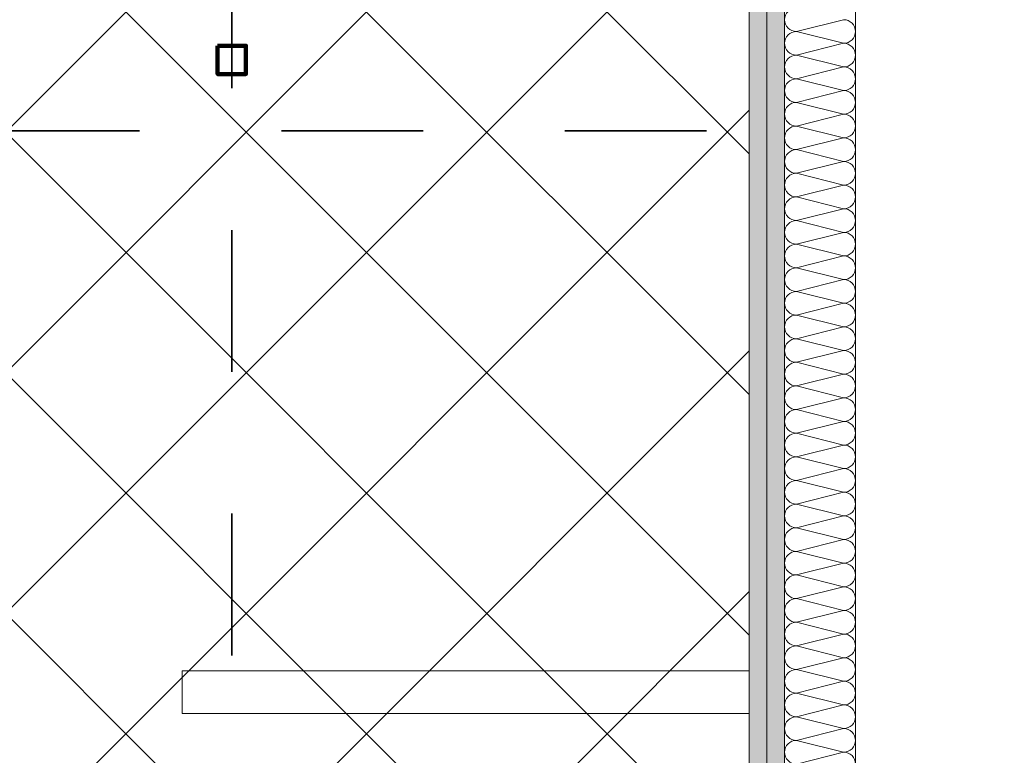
# Model space of a CAD drawing. Header units: metres. Extents: x -3.6 to 84.5, y -11 to 16.8.
# Tile 229 of 256: x 43.03 to 43.725, y 3.039 to 3.558. Entities that reach past the tile are written whole.
import ezdxf

# ---------------------------------------------------------------- set-up
doc = ezdxf.new("R2010")
doc.units = ezdxf.units.M
doc.header["$MEASUREMENT"] = 0
doc.linetypes.add('Achse', pattern=[0.2, 0.1, -0.05, 0, -0.05])
doc.linetypes.add('Punktlinie weit', pattern=[0.06, 0.01, -0.05])
for name, color, linetype in [('154 - Bemaßung_ Beschriftung.Ausbau - Deckenspiegel', 7, 'Continuous'), ('Neubau_606 - Struktur.Wand Innen Ausbau', 7, 'Continuous'), ('Neubau_651 - Abdeckung.Decke abgehängt_ bekleidet', 7, 'Continuous'), ('Neubau_702 - Einrichtung.Möbel Sanitär', 7, 'Continuous')]:
    doc.layers.add(name, color=color, linetype=linetype)
doc.styles.add('ERSTELLTER_STIL_2', font='txt')
doc.dimstyles.new('ERSTELLTER_STIL__2', dxfattribs={"dimtxt": 0.1, "dimasz": 0.0532, "dimexe": 0.18, "dimexo": 0.0625, "dimgap": 0, "dimtad": 1, "dimzin": 0, "dimdsep": 46, "dimtxsty": 'ERSTELLTER_STIL_2', "dimblk": 'ARROWHEAD_2', "dimblk1": 'ARROWHEAD_2', "dimblk2": 'ARROWHEAD_2', "dimcen": 0.09, "dimse1": 1, "dimse2": 1, "dimclrd": 7, "dimclre": 7, "dimclrt": 7, "dimazin": 0, "dimtfac": 1, "dimtdec": 4, "dimtmove": 0, "dimatfit": 3, "dimfxl": 1, "dimtolj": 1, "dimtzin": 0, "dimarcsym": 0})
pattern_1 = [(45, (0, 0), (-0.01767767, 0.01767767), [0, -0.025])]

# ---------------------------------------------------------------- blocks, each defined once
blk = doc.blocks.new('*X131')
at = {"layer": 'Neubau_606 - Struktur.Wand Innen Ausbau', "color": 7, "linetype": 'Continuous', "lineweight": 5}
for p, q in [((43.57832, 3.55001), (43.61165, 3.55835)), ((43.57832, 3.55001), (43.61165, 3.54168)), ((43.57832, 3.53335), (43.61165, 3.54168)), ((43.57832, 3.53335), (43.61165, 3.52501)), ((43.57832, 3.51668), (43.61165, 3.52501)), ((43.57832, 3.51668), (43.61165, 3.50835)), ((43.57832, 3.50001), (43.61165, 3.50835)), ((43.57832, 3.50001), (43.61165, 3.49168)), ((43.57832, 3.48335), (43.61165, 3.49168)), ((43.57832, 3.48335), (43.61165, 3.47501)), ((43.57832, 3.46668), (43.61165, 3.47501)), ((43.57832, 3.46668), (43.61165, 3.45835)), ((43.57832, 3.45001), (43.61165, 3.45835)), ((43.57832, 3.45001), (43.61165, 3.44168)), ((43.57832, 3.43335), (43.61165, 3.44168)), ((43.57832, 3.43335), (43.61165, 3.42501)), ((43.57832, 3.41668), (43.61165, 3.42501)), ((43.57832, 3.41668), (43.61165, 3.40835)), ((43.57832, 3.40001), (43.61165, 3.40835)), ((43.57832, 3.40001), (43.61165, 3.39168)), ((43.57832, 3.38335), (43.61165, 3.39168)), ((43.57832, 3.38335), (43.61165, 3.37501)), ((43.57832, 3.36668), (43.61165, 3.37501)), ((43.57832, 3.36668), (43.61165, 3.35835)), ((43.57832, 3.35001), (43.61165, 3.35835)), ((43.57832, 3.35001), (43.61165, 3.34168)), ((43.57832, 3.33335), (43.61165, 3.34168)), ((43.57832, 3.33335), (43.61165, 3.32501)), ((43.57832, 3.31668), (43.61165, 3.32501)), ((43.57832, 3.31668), (43.61165, 3.30835)), ((43.57832, 3.30001), (43.61165, 3.30835)), ((43.57832, 3.30001), (43.61165, 3.29168)), ((43.57832, 3.28335), (43.61165, 3.29168)), ((43.57832, 3.28335), (43.61165, 3.27501)), ((43.57832, 3.26668), (43.61165, 3.27501)), ((43.57832, 3.26668), (43.61165, 3.25835)), ((43.57832, 3.25001), (43.61165, 3.25835)), ((43.57832, 3.25001), (43.61165, 3.24168)), ((43.57832, 3.23335), (43.61165, 3.24168)), ((43.57832, 3.23335), (43.61165, 3.22501)), ((43.57832, 3.21668), (43.61165, 3.22501)), ((43.57832, 3.21668), (43.61165, 3.20835)), ((43.57832, 3.20001), (43.61165, 3.20835)), ((43.57832, 3.20001), (43.61165, 3.19168)), ((43.57832, 3.18335), (43.61165, 3.19168)), ((43.57832, 3.18335), (43.61165, 3.17501)), ((43.57832, 3.16668), (43.61165, 3.17501)), ((43.57832, 3.16668), (43.61165, 3.15835)), ((43.57832, 3.15001), (43.61165, 3.15835)), ((43.57832, 3.15001), (43.61165, 3.14168)), ((43.57832, 3.13335), (43.61165, 3.14168)), ((43.57832, 3.13335), (43.61165, 3.12501)), ((43.57832, 3.11668), (43.61165, 3.12501)), ((43.57832, 3.11668), (43.61165, 3.10835)), ((43.57832, 3.10001), (43.61165, 3.10835)), ((43.57832, 3.10001), (43.61165, 3.09168)), ((43.57832, 3.08335), (43.61165, 3.09168)), ((43.57832, 3.08335), (43.61165, 3.07501)), ((43.57832, 3.06668), (43.61165, 3.07501)), ((43.57832, 3.06668), (43.61165, 3.05835)), ((43.57832, 3.05001), (43.61165, 3.05835)), ((43.57832, 3.05001), (43.61165, 3.04168)), ((43.57832, 3.03335), (43.61165, 3.04168))]:
    blk.add_line(p, q, dxfattribs=at)
for centre, start, end in [((43.57832, 3.55835), 90.00002, 180.00002), ((43.57832, 3.55835), 180.00002, 270.00002), ((43.61165, 3.55001), 0.00002, 90.00002), ((43.57832, 3.54168), 90.00002, 180.00002), ((43.61165, 3.55001), 270.00002, 0.00002), ((43.57832, 3.54168), 180.00002, 270.00002), ((43.61165, 3.53335), 0.00002, 90.00002), ((43.57832, 3.52501), 90.00002, 180.00002), ((43.61165, 3.53335), 270.00002, 0.00002), ((43.57832, 3.52501), 180.00002, 270.00002), ((43.61165, 3.51668), 0.00002, 90.00002), ((43.57832, 3.50835), 90.00002, 180.00002), ((43.61165, 3.51668), 270.00002, 0.00002), ((43.57832, 3.50835), 180.00002, 270.00002), ((43.61165, 3.50001), 0.00002, 90.00002), ((43.57832, 3.49168), 90.00002, 180.00002), ((43.61165, 3.50001), 270.00002, 0.00002), ((43.57832, 3.49168), 180.00002, 270.00002), ((43.61165, 3.48335), 0.00002, 90.00002), ((43.57832, 3.47501), 90.00002, 180.00002), ((43.61165, 3.48335), 270.00002, 0.00002), ((43.57832, 3.47501), 180.00002, 270.00002), ((43.61165, 3.46668), 0.00002, 90.00002), ((43.57832, 3.45835), 90.00002, 180.00002), ((43.61165, 3.46668), 270.00002, 0.00002), ((43.57832, 3.45835), 180.00002, 270.00002), ((43.61165, 3.45001), 0.00002, 90.00002), ((43.57832, 3.44168), 90.00002, 180.00002), ((43.61165, 3.45001), 270.00002, 0.00002), ((43.57832, 3.44168), 180.00002, 270.00002), ((43.61165, 3.43335), 0.00002, 90.00002), ((43.57832, 3.42501), 90.00002, 180.00002), ((43.61165, 3.43335), 270.00002, 0.00002), ((43.57832, 3.42501), 180.00002, 270.00002), ((43.61165, 3.41668), 0.00002, 90.00002), ((43.57832, 3.40835), 90.00002, 180.00002), ((43.61165, 3.41668), 270.00002, 0.00002), ((43.57832, 3.40835), 180.00002, 270.00002), ((43.61165, 3.40001), 0.00002, 90.00002), ((43.57832, 3.39168), 90.00002, 180.00002), ((43.61165, 3.40001), 270.00002, 0.00002), ((43.57832, 3.39168), 180.00002, 270.00002), ((43.61165, 3.38335), 0.00002, 90.00002), ((43.57832, 3.37501), 90.00002, 180.00002), ((43.61165, 3.38335), 270.00002, 0.00002), ((43.57832, 3.37501), 180.00002, 270.00002), ((43.61165, 3.36668), 0.00002, 90.00002), ((43.57832, 3.35835), 90.00002, 180.00002), ((43.61165, 3.36668), 270.00002, 0.00002), ((43.57832, 3.35835), 180.00002, 270.00002), ((43.61165, 3.35001), 0.00002, 90.00002), ((43.57832, 3.34168), 90.00002, 180.00002), ((43.61165, 3.35001), 270.00002, 0.00002), ((43.57832, 3.34168), 180.00002, 270.00002), ((43.61165, 3.33335), 0.00002, 90.00002), ((43.57832, 3.32501), 90.00002, 180.00002), ((43.61165, 3.33335), 270.00002, 0.00002), ((43.57832, 3.32501), 180.00002, 270.00002), ((43.61165, 3.31668), 0.00002, 90.00002), ((43.57832, 3.30835), 90.00002, 180.00002), ((43.61165, 3.31668), 270.00002, 0.00002), ((43.57832, 3.30835), 180.00002, 270.00002), ((43.61165, 3.30001), 0.00002, 90.00002), ((43.57832, 3.29168), 90.00002, 180.00002), ((43.61165, 3.30001), 270.00002, 0.00002), ((43.57832, 3.29168), 180.00002, 270.00002), ((43.61165, 3.28335), 0.00002, 90.00002), ((43.57832, 3.27501), 90.00002, 180.00002), ((43.61165, 3.28335), 270.00002, 0.00002), ((43.57832, 3.27501), 180.00002, 270.00002), ((43.61165, 3.26668), 0.00002, 90.00002), ((43.57832, 3.25835), 90.00002, 180.00002), ((43.61165, 3.26668), 270.00002, 0.00002), ((43.57832, 3.25835), 180.00002, 270.00002), ((43.61165, 3.25001), 0.00002, 90.00002), ((43.57832, 3.24168), 90.00002, 180.00002), ((43.61165, 3.25001), 270.00002, 0.00002), ((43.57832, 3.24168), 180.00002, 270.00002), ((43.61165, 3.23335), 0.00002, 90.00002), ((43.57832, 3.22501), 90.00002, 180.00002), ((43.61165, 3.23335), 270.00002, 0.00002), ((43.57832, 3.22501), 180.00002, 270.00002), ((43.61165, 3.21668), 0.00002, 90.00002), ((43.57832, 3.20835), 90.00002, 180.00002), ((43.61165, 3.21668), 270.00002, 0.00002), ((43.57832, 3.20835), 180.00002, 270.00002), ((43.61165, 3.20001), 0.00002, 90.00002), ((43.57832, 3.19168), 90.00002, 180.00002), ((43.61165, 3.20001), 270.00002, 0.00002), ((43.57832, 3.19168), 180.00002, 270.00002), ((43.61165, 3.18335), 0.00002, 90.00002), ((43.57832, 3.17501), 90.00002, 180.00002), ((43.61165, 3.18335), 270.00002, 0.00002), ((43.57832, 3.17501), 180.00002, 270.00002), ((43.61165, 3.16668), 0.00002, 90.00002), ((43.57832, 3.15835), 90.00002, 180.00002), ((43.61165, 3.16668), 270.00002, 0.00002), ((43.57832, 3.15835), 180.00002, 270.00002), ((43.61165, 3.15001), 0.00002, 90.00002), ((43.57832, 3.14168), 90.00002, 180.00002), ((43.61165, 3.15001), 270.00002, 0.00002), ((43.57832, 3.14168), 180.00002, 270.00002), ((43.61165, 3.13335), 0.00002, 90.00002), ((43.57832, 3.12501), 90.00002, 180.00002), ((43.61165, 3.13335), 270.00002, 0.00002), ((43.57832, 3.12501), 180.00002, 270.00002), ((43.61165, 3.11668), 0.00002, 90.00002), ((43.57832, 3.10835), 90.00002, 180.00002), ((43.61165, 3.11668), 270.00002, 0.00002), ((43.57832, 3.10835), 180.00002, 270.00002), ((43.61165, 3.10001), 0.00002, 90.00002), ((43.57832, 3.09168), 90.00002, 180.00002), ((43.61165, 3.10001), 270.00002, 0.00002), ((43.57832, 3.09168), 180.00002, 270.00002), ((43.61165, 3.08335), 0.00002, 90.00002), ((43.57832, 3.07501), 90.00002, 180.00002), ((43.61165, 3.08335), 270.00002, 0.00002), ((43.57832, 3.07501), 180.00002, 270.00002), ((43.61165, 3.06668), 0.00002, 90.00002), ((43.57832, 3.05835), 90.00002, 180.00002), ((43.61165, 3.06668), 270.00002, 0.00002), ((43.57832, 3.05835), 180.00002, 270.00002), ((43.61165, 3.05001), 0.00002, 90.00002), ((43.57832, 3.04168), 90.00002, 180.00002), ((43.61165, 3.05001), 270.00002, 0.00002), ((43.57832, 3.04168), 180.00002, 270.00002), ((43.61165, 3.03335), 0.00002, 90.00002)]:
    blk.add_arc(centre, 0.00833, start, end, dxfattribs=at)
blk = doc.blocks.new('*D324')
at = {"layer": '154 - Bemaßung_ Beschriftung.Ausbau - Deckenspiegel', "color": 7, "linetype": 'Continuous', "lineweight": 5}
for p, q in [((39.76497, 3.50019), (39.83497, 3.45978)), ((39.85247, 3.47998), (39.74747, 3.47998)), ((39.79997, 2.87998), (39.79997, 3.47998)), ((39.76497, 2.90019), (39.83497, 2.85978)), ((39.85247, 2.87998), (39.74747, 2.87998))]:
    blk.add_line(p, q, dxfattribs=at)
at = {"layer": '154 - Bemaßung_ Beschriftung.Ausbau - Deckenspiegel', "color": 7, "lineweight": 5, "insert": (39.77997, 3.1041), "char_height": 0.1, "attachment_point": 7, "rotation": 90, "style": 'ERSTELLTER_STIL_2'}
blk.add_mtext('\\A1;{\\pql;\\fArial|b0|i0|c0|p38;60}', dxfattribs=at)
blk = doc.blocks.new('ARROWHEAD_2')
at = {"color": 0, "linetype": 'Continuous', "lineweight": 0}
for p, q in [((-0.378, -0.655), (0.378, 0.655)), ((0, 0), (-1, 0))]:
    blk.add_line(p, q, dxfattribs=at)
blk = doc.blocks.new('*D352')
at = {"layer": '154 - Bemaßung_ Beschriftung.Ausbau - Deckenspiegel', "color": 7, "linetype": 'Continuous', "lineweight": 5}
for p, q in [((46.31932, 3.81), (46.31932, 3.84423)), ((46.35432, 3.78979), (46.28432, 3.83021)), ((46.37182, 3.81), (46.26682, 3.81)), ((46.31932, 2.72998), (46.31932, 3.81)), ((46.28432, 2.75019), (46.35432, 2.70978)), ((46.37182, 2.72998), (46.26682, 2.72998))]:
    blk.add_line(p, q, dxfattribs=at)
at = {"layer": '154 - Bemaßung_ Beschriftung.Ausbau - Deckenspiegel', "color": 7, "lineweight": 5, "insert": (46.29932, 3.13696), "char_height": 0.1, "attachment_point": 7, "rotation": 90, "style": 'ERSTELLTER_STIL_2'}
blk.add_mtext('\\A1;{\\pql;\\fArial|b0|i0|c0|p38;1,08}', dxfattribs=at)

msp = doc.modelspace()

# ---------------------------------------------------------------- hatches: boundary and pattern name
at = {"layer": 'Neubau_606 - Struktur.Wand Innen Ausbau', "linetype": 'Continuous', "lineweight": 0, "true_color": 0x000000}
h = msp.add_hatch(dxfattribs=at)
h.set_pattern_fill('Gips_0001', color=18, style=0, pattern_type=2)
h.set_pattern_definition(pattern_1)
h.paths.add_polyline_path([(43.54499, 4.0475), (43.54499, 0.255), (43.55749, 0.255), (43.55749, 4.0475)])
h = msp.add_hatch(dxfattribs=at)
h.set_pattern_fill('Gips_0001', color=18, style=0, pattern_type=2)
h.set_pattern_definition(pattern_1)
h.paths.add_polyline_path([(43.56999, 4.035), (43.55749, 4.035), (43.55749, 0.255), (43.56999, 0.255)])
at = {"layer": 'Neubau_651 - Abdeckung.Decke abgehängt_ bekleidet', "linetype": 'Continuous', "lineweight": 13, "true_color": 0xffbfbf}
h = msp.add_hatch(dxfattribs=at)
h.set_pattern_fill('Raster_20x20_Diagonal_0001', color=254, style=0, pattern_type=2)
h.set_pattern_definition([(45, (0, 0), (-0.0848528, 0.0848528), []), (135, (0, 0), (0.0848528, 0.0848528), [])])
h.paths.add_polyline_path([(40.41497, 0.74948), (43.54499, 0.74948), (43.54499, 3.81), (40.41497, 3.81)])

# ---------------------------------------------------------------- linework, layer by layer
at = {"layer": 'Neubau_606 - Struktur.Wand Innen Ausbau', "color": 1, "linetype": 'Continuous', "lineweight": 5}
for p, q in [((43.55749, 4.035), (43.55749, 0.255)), ((43.56999, 3.985), (43.56999, 0.70998))]:
    msp.add_line(p, q, dxfattribs=at)
at = {"layer": 'Neubau_606 - Struktur.Wand Innen Ausbau', "color": 1, "linetype": 'Continuous', "lineweight": 5, "flags": 128}
for points in [[(43.61999, 0.70998), (43.61999, 3.985)], [(43.54499, 3.81), (43.54499, 0.255)]]:
    msp.add_lwpolyline(points, dxfattribs=at)
at = {"layer": 'Neubau_651 - Abdeckung.Decke abgehängt_ bekleidet', "color": 1, "linetype": 'Achse', "lineweight": 35}
for p, q in [((43.17998, 3.81), (43.17998, 0.74948)), ((40.41498, 3.47998), (43.54499, 3.47998))]:
    msp.add_line(p, q, dxfattribs=at)
at = {"layer": 'Neubau_651 - Abdeckung.Decke abgehängt_ bekleidet', "color": 1, "linetype": 'Punktlinie weit', "lineweight": 13, "flags": 128}
msp.add_lwpolyline([(40.41497, 0.74948), (43.54499, 0.74948), (43.54499, 3.81), (40.41497, 3.81)], close=True, dxfattribs=at)
at = {"layer": 'Neubau_651 - Abdeckung.Decke abgehängt_ bekleidet', "color": 1, "linetype": 'Continuous', "lineweight": 100, "flags": 128}
msp.add_lwpolyline([(43.16998, 3.53998), (43.18998, 3.53998), (43.18998, 3.51998), (43.16998, 3.51998)], close=True, dxfattribs=at)
at = {"layer": 'Neubau_702 - Einrichtung.Möbel Sanitär', "color": 1, "linetype": 'Continuous', "lineweight": 5, "flags": 128}
for points in [[(43.54499, 3.099), (43.14499, 3.099)], [(43.14499, 3.099), (43.14499, 3.069)], [(43.54499, 3.069), (43.54499, 3.099)], [(43.14499, 3.069), (43.54499, 3.069)]]:
    msp.add_lwpolyline(points, dxfattribs=at)

# ---------------------------------------------------------------- block references
at = {"layer": 'Neubau_606 - Struktur.Wand Innen Ausbau', "color": 1, "lineweight": 13}
msp.add_blockref('*X131', (0, 0), dxfattribs=at)

# ---------------------------------------------------------------- dimensions: what is measured, and where the dimension line sits
at = {"layer": '154 - Bemaßung_ Beschriftung.Ausbau - Deckenspiegel', "color": 7, "linetype": 'Continuous', "lineweight": 5}
for base, p1, p2, picture, middle in [((46.31932, 3.81), (42.87998, 2.72998), (42.32499, 3.81), '*D352', (46.24932, 3.26684)), ((39.79997, 3.47998), (43.54499, 2.87998), (40.41498, 3.47998), '*D324', (39.72997, 3.18033))]:
    dim = msp.add_linear_dim(base=base, p1=p1, p2=p2, angle=90, dimstyle='ERSTELLTER_STIL__2', dxfattribs=at)
    dim.commit()
    dim.dimension.update_dxf_attribs({"geometry": picture, "text_midpoint": middle, "dimtype": 160, "text_rotation": 90})

doc.saveas('drawing.dxf')
